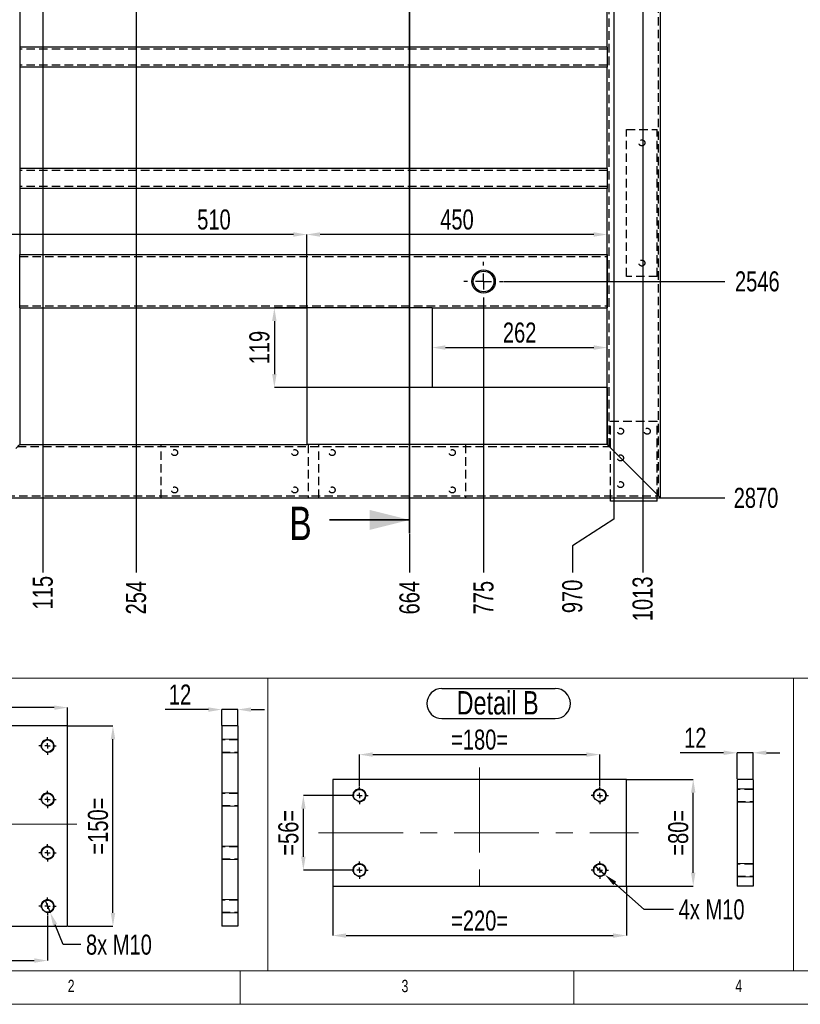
# Model space of a CAD drawing. Header units: millimetres. Extents: x 5 to 589, y 5 to 415.
# Tile 2 of 17: x 64 to 181, y 5 to 153. Entities that reach past the tile are written whole.
import ezdxf

# ---------------------------------------------------------------- set-up
doc = ezdxf.new("R2010")
doc.units = ezdxf.units.MM
doc.header["$PDSIZE"] = -1
doc.linetypes.add('CENTERX2', pattern=[20.32, 12.7, -2.54, 2.54, -2.54])
doc.linetypes.add('HIDDEN', pattern=[1.905, 1.27, -0.635])
for name, color, linetype in [('COTES', 1, 'Continuous'), ('NOTES', 6, 'Continuous'), ('TRAIT-FINS', 9, 'Continuous'), ('TRAIT-MIXTES', 3, 'CENTERX2'), ('TRAIT-TIRET', 2, 'HIDDEN')]:
    doc.layers.add(name, color=color, linetype=linetype)
doc.layers.add('TRAIT-FORT', color=4, linetype='Continuous', lineweight=25)
doc.styles.add('SLDTEXTSTYLE0', font='TXT', dxfattribs={"width": 0.75})
doc.dimstyles.new('SLDDIMSTYLE1', dxfattribs={"dimtxt": 3, "dimasz": 2, "dimexe": 0, "dimexo": 0.0625, "dimgap": 0.75, "dimtad": 0, "dimtih": 1, "dimtoh": 1, "dimdec": 0, "dimlfac": 10, "dimrnd": 1e-09, "dimzin": 12, "dimdsep": 46, "dimtxsty": 'SLDTEXTSTYLE0', "dimsah": 1, "dimcen": 0.09, "dimadec": 0, "dimazin": 3, "dimtfac": 1, "dimtdec": 0, "dimtofl": 0, "dimtmove": 0, "dimatfit": 3, "dimfxl": 1, "dimfrac": 2, "dimtolj": 1, "dimtzin": 12, "dimarcsym": 0})
doc.dimstyles.new('SLDDIMSTYLE2', dxfattribs={"dimtxt": 3, "dimasz": 2, "dimexe": 0, "dimexo": 0.0625, "dimgap": 0.75, "dimtad": 1, "dimdec": 0, "dimlfac": 10, "dimrnd": 1e-09, "dimzin": 12, "dimdsep": 46, "dimtxsty": 'SLDTEXTSTYLE0', "dimsah": 1, "dimcen": 0.09, "dimadec": 0, "dimazin": 3, "dimtfac": 1, "dimtdec": 0, "dimtofl": 0, "dimtmove": 0, "dimatfit": 3, "dimfxl": 1, "dimfrac": 2, "dimtolj": 1, "dimtzin": 12, "dimarcsym": 0})
doc.dimstyles.new('SLDDIMSTYLE3', dxfattribs={"dimtxt": 3, "dimasz": 2, "dimexe": 0, "dimexo": 0.0625, "dimgap": 0.75, "dimtad": 0, "dimtih": 1, "dimtoh": 1, "dimdec": 0, "dimlfac": 5, "dimrnd": 1e-09, "dimzin": 12, "dimdsep": 46, "dimtxsty": 'SLDTEXTSTYLE0', "dimblk1": 'NONE', "dimsah": 1, "dimcen": 0, "dimadec": 0, "dimazin": 3, "dimtfac": 1, "dimtdec": 0, "dimtmove": 0, "dimatfit": 3, "dimldrblk": 'NONE', "dimfxl": 1, "dimfrac": 2, "dimtolj": 1, "dimtzin": 12, "dimarcsym": 0})
doc.dimstyles.new('SLDDIMSTYLE4', dxfattribs={"dimtxt": 3, "dimasz": 2, "dimexe": 0, "dimexo": 0.0625, "dimgap": 0.75, "dimtad": 1, "dimdec": 0, "dimlfac": 5, "dimrnd": 1e-09, "dimzin": 12, "dimdsep": 46, "dimtxsty": 'SLDTEXTSTYLE0', "dimsah": 1, "dimcen": 0.09, "dimadec": 0, "dimazin": 3, "dimtfac": 1, "dimtdec": 0, "dimtofl": 0, "dimtmove": 0, "dimatfit": 3, "dimfxl": 1, "dimfrac": 2, "dimtolj": 1, "dimtzin": 12, "dimarcsym": 0})
doc.dimstyles.new('SLDDIMSTYLE5', dxfattribs={"dimtxt": 3, "dimasz": 2, "dimexe": 0, "dimexo": 0.0625, "dimgap": 0.75, "dimtad": 1, "dimdec": 0, "dimlfac": 5, "dimrnd": 1e-09, "dimzin": 12, "dimdsep": 46, "dimtxsty": 'SLDTEXTSTYLE0', "dimsah": 1, "dimcen": 0.09, "dimadec": 0, "dimazin": 3, "dimtfac": 1, "dimtdec": 0, "dimtmove": 0, "dimatfit": 0, "dimfxl": 1, "dimfrac": 2, "dimtolj": 1, "dimtzin": 12, "dimarcsym": 0})

# ---------------------------------------------------------------- blocks, each defined once
blk = doc.blocks.new('_D_8')
at = {"layer": 'COTES', "color": 0, "lineweight": -2, "transparency": 16777216}
blk.add_line((136.49, 113.29), (169.6, 113.29), dxfattribs=at)
at = {"layer": 'Defpoints', "color": 0, "transparency": 16777216}
for p in [(159.98, 367.86), (136.42, 113.29), (169.6, 113.29)]:
    blk.add_point(p, dxfattribs=at)
at = {"layer": 'COTES', "color": 0, "transparency": 16777216, "insert": (174.47, 113.29), "char_height": 3, "attachment_point": 5, "style": 'SLDTEXTSTYLE0'}
blk.add_mtext('\\A1;2546', dxfattribs=at)
blk = doc.blocks.new('_D_9')
at = {"layer": 'COTES', "color": 0, "lineweight": -2, "transparency": 16777216}
blk.add_line((160.04, 80.86), (169.6, 80.86), dxfattribs=at)
at = {"layer": 'Defpoints', "color": 0, "transparency": 16777216}
for p in [(159.98, 367.86), (159.98, 80.86), (169.6, 80.86)]:
    blk.add_point(p, dxfattribs=at)
at = {"layer": 'COTES', "color": 0, "transparency": 16777216, "insert": (174.28, 80.86), "char_height": 3, "attachment_point": 5, "style": 'SLDTEXTSTYLE0'}
blk.add_mtext('\\A1;2870', dxfattribs=at)
blk = doc.blocks.new('_D_11')
at = {"layer": 'COTES', "color": 0, "lineweight": -2, "transparency": 16777216}
blk.add_line((67.45, 317.55), (67.45, 69.67), dxfattribs=at)
at = {"layer": 'Defpoints', "color": 0, "transparency": 16777216}
for p in [(67.45, 317.62), (55.98, 80.86), (67.45, 69.67)]:
    blk.add_point(p, dxfattribs=at)
at = {"layer": 'COTES', "color": 0, "transparency": 16777216, "insert": (67.45, 66.67), "char_height": 3, "attachment_point": 5, "rotation": 90, "style": 'SLDTEXTSTYLE0'}
blk.add_mtext('\\A1;115', dxfattribs=at)
blk = doc.blocks.new('_D_12')
at = {"layer": 'COTES', "color": 0, "lineweight": -2, "transparency": 16777216}
blk.add_line((81.42, 222.3), (81.42, 69.67), dxfattribs=at)
at = {"layer": 'Defpoints', "color": 0, "transparency": 16777216}
for p in [(81.42, 222.37), (55.98, 80.86), (81.42, 69.67)]:
    blk.add_point(p, dxfattribs=at)
at = {"layer": 'COTES', "color": 0, "transparency": 16777216, "insert": (81.42, 65.92), "char_height": 3, "attachment_point": 5, "rotation": 90, "style": 'SLDTEXTSTYLE0'}
blk.add_mtext('\\A1;254', dxfattribs=at)
blk = doc.blocks.new('_D_13')
at = {"layer": 'COTES', "color": 0, "lineweight": -2, "transparency": 16777216}
blk.add_line((122.38, 75.51), (122.38, 69.67), dxfattribs=at)
at = {"layer": 'Defpoints', "color": 0, "transparency": 16777216}
for p in [(55.98, 80.86), (122.38, 75.57), (122.38, 69.67)]:
    blk.add_point(p, dxfattribs=at)
at = {"layer": 'COTES', "color": 0, "transparency": 16777216, "insert": (122.38, 65.92), "char_height": 3, "attachment_point": 5, "rotation": 90, "style": 'SLDTEXTSTYLE0'}
blk.add_mtext('\\A1;664', dxfattribs=at)
blk = doc.blocks.new('_D_14')
at = {"layer": 'COTES', "color": 0, "lineweight": -2, "transparency": 16777216}
blk.add_line((133.47, 110.28), (133.47, 69.67), dxfattribs=at)
at = {"layer": 'Defpoints', "color": 0, "transparency": 16777216}
for p in [(133.47, 110.34), (55.98, 80.86), (133.47, 69.67)]:
    blk.add_point(p, dxfattribs=at)
at = {"layer": 'COTES', "color": 0, "transparency": 16777216, "insert": (133.47, 65.92), "char_height": 3, "attachment_point": 5, "rotation": 90, "style": 'SLDTEXTSTYLE0'}
blk.add_mtext('\\A1;775', dxfattribs=at)
blk = doc.blocks.new('_D_15')
at = {"layer": 'COTES', "color": 0, "lineweight": -2, "transparency": 16777216}
for p, q in [((152.98, 346.26), (152.98, 77.67)), ((152.98, 77.67), (146.77, 73.67)), ((146.77, 73.67), (146.77, 69.67))]:
    blk.add_line(p, q, dxfattribs=at)
at = {"layer": 'Defpoints', "color": 0, "transparency": 16777216}
for p in [(152.98, 346.32), (55.98, 80.86), (146.77, 69.67)]:
    blk.add_point(p, dxfattribs=at)
at = {"layer": 'COTES', "color": 0, "transparency": 16777216, "insert": (146.77, 66.11), "char_height": 3, "attachment_point": 5, "rotation": 90, "style": 'SLDTEXTSTYLE0'}
blk.add_mtext('\\A1;970', dxfattribs=at)
blk = doc.blocks.new('_D_16')
at = {"layer": 'COTES', "color": 0, "lineweight": -2, "transparency": 16777216}
blk.add_line((157.3, 331.84), (157.3, 69.67), dxfattribs=at)
at = {"layer": 'Defpoints', "color": 0, "transparency": 16777216}
for p in [(157.3, 331.9), (55.98, 80.86), (157.3, 69.67)]:
    blk.add_point(p, dxfattribs=at)
at = {"layer": 'COTES', "color": 0, "transparency": 16777216, "insert": (157.3, 65.74), "char_height": 3, "attachment_point": 5, "rotation": 90, "style": 'SLDTEXTSTYLE0'}
blk.add_mtext('\\A1;1013', dxfattribs=at)
blk = doc.blocks.new('_D_34')
at = {"layer": 'COTES', "color": 0, "lineweight": -2, "transparency": 16777216}
for p, q in [((55.98, 80.93), (55.98, 120.33)), ((104.98, 120.33), (57.98, 120.33)), ((106.98, 109.43), (106.98, 120.33))]:
    blk.add_line(p, q, dxfattribs=at)
at = {"layer": 'COTES', "color": 0, "transparency": 16777216}
for points in [[(57.98, 120.67), (57.98, 120), (55.98, 120.33)], [(104.98, 120.67), (104.98, 120), (106.98, 120.33)]]:
    blk.add_solid(points, dxfattribs=at)
at = {"layer": 'Defpoints', "color": 0, "transparency": 16777216}
for p in [(55.98, 120.33), (106.98, 109.36), (55.98, 80.86)]:
    blk.add_point(p, dxfattribs=at)
at = {"layer": 'COTES', "color": 0, "transparency": 16777216, "insert": (93.08, 124.08), "char_height": 3, "attachment_point": 2, "style": 'SLDTEXTSTYLE0'}
blk.add_mtext('\\A1;510', dxfattribs=at)
blk = doc.blocks.new('_D_35')
at = {"layer": 'COTES', "color": 0, "lineweight": -2, "transparency": 16777216}
for p, q in [((106.98, 109.43), (106.98, 120.33)), ((149.98, 120.33), (108.98, 120.33)), ((151.98, 88.93), (151.98, 120.33))]:
    blk.add_line(p, q, dxfattribs=at)
at = {"layer": 'COTES', "color": 0, "transparency": 16777216}
for points in [[(108.98, 120.67), (108.98, 120), (106.98, 120.33)], [(149.98, 120.67), (149.98, 120), (151.98, 120.33)]]:
    blk.add_solid(points, dxfattribs=at)
at = {"layer": 'Defpoints', "color": 0, "transparency": 16777216}
for p in [(106.98, 120.33), (106.98, 109.36), (151.98, 88.86)]:
    blk.add_point(p, dxfattribs=at)
at = {"layer": 'COTES', "color": 0, "transparency": 16777216, "insert": (129.48, 124.08), "char_height": 3, "attachment_point": 2, "style": 'SLDTEXTSTYLE0'}
blk.add_mtext('\\A1;450', dxfattribs=at)
blk = doc.blocks.new('_D_36')
at = {"layer": 'COTES', "color": 0, "lineweight": -2, "transparency": 16777216}
for p, q in [((125.76, 109.3), (125.76, 103.39)), ((127.76, 103.39), (149.98, 103.39)), ((151.98, 88.93), (151.98, 103.39))]:
    blk.add_line(p, q, dxfattribs=at)
at = {"layer": 'COTES', "color": 0, "transparency": 16777216}
for points in [[(127.76, 103.73), (127.76, 103.06), (125.76, 103.39)], [(149.98, 103.73), (149.98, 103.06), (151.98, 103.39)]]:
    blk.add_solid(points, dxfattribs=at)
at = {"layer": 'Defpoints', "color": 0, "transparency": 16777216}
for p in [(125.76, 109.36), (151.98, 103.39), (151.98, 88.86)]:
    blk.add_point(p, dxfattribs=at)
at = {"layer": 'COTES', "color": 0, "transparency": 16777216, "insert": (138.87, 107.14), "char_height": 3, "attachment_point": 2, "style": 'SLDTEXTSTYLE0'}
blk.add_mtext('\\A1;262', dxfattribs=at)
blk = doc.blocks.new('_D_37')
at = {"layer": 'COTES', "color": 0, "lineweight": -2, "transparency": 16777216}
for p, q in [((125.7, 109.36), (102.13, 109.36)), ((102.13, 107.36), (102.13, 99.42)), ((125.7, 97.42), (102.13, 97.42))]:
    blk.add_line(p, q, dxfattribs=at)
at = {"layer": 'COTES', "color": 0, "transparency": 16777216}
for points in [[(101.79, 107.36), (102.46, 107.36), (102.13, 109.36)], [(101.79, 99.42), (102.46, 99.42), (102.13, 97.42)]]:
    blk.add_solid(points, dxfattribs=at)
at = {"layer": 'Defpoints', "color": 0, "transparency": 16777216}
for p in [(125.76, 109.36), (102.13, 97.42), (125.76, 97.42)]:
    blk.add_point(p, dxfattribs=at)
at = {"layer": 'COTES', "color": 0, "transparency": 16777216, "insert": (98.38, 103.39), "char_height": 3, "attachment_point": 2, "rotation": 90, "style": 'SLDTEXTSTYLE0'}
blk.add_mtext('\\A1;119', dxfattribs=at)
blk = doc.blocks.new('SW_CENTERMARKSYMBOL_8')
at = {"layer": 'TRAIT-MIXTES', "color": 0}
for p, q in [((0, 2.4), (0, 2.95)), ((-2.4, 0), (-2.95, 0)), ((0, 0), (-1.2, 0)), ((0, 0), (0, 1.2)), ((0, 0), (0, -1.2)), ((0, 0), (1.2, 0)), ((2.4, 0), (2.95, 0)), ((0, -2.4), (0, -2.95))]:
    blk.add_line(p, q, dxfattribs=at)
blk = doc.blocks.new('_D_49')
at = {"layer": 'COTES', "color": 0, "lineweight": -2, "transparency": 16777216}
for p, q in [((44.16, 18.33), (44.16, 11.55)), ((68.16, 18.33), (68.16, 11.55)), ((46.16, 11.55), (66.16, 11.55))]:
    blk.add_line(p, q, dxfattribs=at)
at = {"layer": 'COTES', "color": 0, "transparency": 16777216}
for points in [[(46.16, 11.89), (46.16, 11.22), (44.16, 11.55)], [(66.16, 11.89), (66.16, 11.22), (68.16, 11.55)]]:
    blk.add_solid(points, dxfattribs=at)
at = {"layer": 'Defpoints', "color": 0, "transparency": 16777216}
for p in [(44.16, 18.4), (68.16, 18.4), (68.16, 11.55)]:
    blk.add_point(p, dxfattribs=at)
at = {"layer": 'COTES', "color": 0, "transparency": 16777216, "insert": (56.16, 15.3), "char_height": 3, "attachment_point": 2, "style": 'SLDTEXTSTYLE0'}
blk.add_mtext('\\A1;=120=', dxfattribs=at)
blk = doc.blocks.new('_D_50')
at = {"layer": 'COTES', "color": 0, "lineweight": -2, "transparency": 16777216}
for p, q in [((41.16, 46.76), (41.16, 49.45)), ((69.16, 49.45), (43.16, 49.45)), ((71.16, 46.76), (71.16, 49.45))]:
    blk.add_line(p, q, dxfattribs=at)
at = {"layer": 'COTES', "color": 0, "transparency": 16777216}
for points in [[(43.16, 49.78), (43.16, 49.12), (41.16, 49.45)], [(69.16, 49.78), (69.16, 49.12), (71.16, 49.45)]]:
    blk.add_solid(points, dxfattribs=at)
at = {"layer": 'Defpoints', "color": 0, "transparency": 16777216}
for p in [(41.16, 49.45), (41.16, 46.7), (71.16, 46.7)]:
    blk.add_point(p, dxfattribs=at)
at = {"layer": 'COTES', "color": 0, "transparency": 16777216, "insert": (56.16, 53.2), "char_height": 3, "attachment_point": 2, "style": 'SLDTEXTSTYLE0'}
blk.add_mtext('\\A1;=150=', dxfattribs=at)
blk = doc.blocks.new('_D_51')
at = {"layer": 'COTES', "color": 0, "lineweight": -2, "transparency": 16777216}
for p, q in [((71.23, 46.7), (77.95, 46.7)), ((77.95, 18.7), (77.95, 44.7)), ((71.23, 16.7), (77.95, 16.7))]:
    blk.add_line(p, q, dxfattribs=at)
at = {"layer": 'COTES', "color": 0, "transparency": 16777216}
for points in [[(77.62, 44.7), (78.29, 44.7), (77.95, 46.7)], [(77.62, 18.7), (78.29, 18.7), (77.95, 16.7)]]:
    blk.add_solid(points, dxfattribs=at)
at = {"layer": 'Defpoints', "color": 0, "transparency": 16777216}
for p in [(71.16, 46.7), (77.95, 46.7), (71.16, 16.7)]:
    blk.add_point(p, dxfattribs=at)
at = {"layer": 'COTES', "color": 0, "transparency": 16777216, "insert": (74.2, 31.7), "char_height": 3, "attachment_point": 2, "rotation": 90, "style": 'SLDTEXTSTYLE0'}
blk.add_mtext('\\A1;=150=', dxfattribs=at)
blk = doc.blocks.new('_D_52')
at = {"layer": 'COTES', "color": 0, "lineweight": -2, "transparency": 16777216}
for p, q in [((67.79, 20.62), (68.54, 18.77)), ((70.49, 13.94), (69.29, 16.91)), ((73.16, 13.94), (70.49, 13.94))]:
    blk.add_line(p, q, dxfattribs=at)
at = {"layer": 'COTES', "color": 0, "transparency": 16777216}
blk.add_solid([(69.6, 17.04), (68.98, 16.79), (68.54, 18.77)], dxfattribs=at)
at = {"layer": 'Defpoints', "color": 0, "transparency": 16777216}
for p in [(67.79, 20.62), (68.54, 18.77)]:
    blk.add_point(p, dxfattribs=at)
at = {"layer": 'COTES', "color": 0, "transparency": 16777216, "insert": (73.91, 15.44), "char_height": 3, "attachment_point": 1, "style": 'SLDTEXTSTYLE0'}
blk.add_mtext('\\A1;8x M10', dxfattribs=at)
blk = doc.blocks.new('_NONE')
blk = doc.blocks.new('SW_CENTERMARKSYMBOL_15')
at = {"layer": 'TRAIT-MIXTES', "color": 0}
for p, q in [((-0.8, 0), (-1.3, 0)), ((0, 0), (-0.4, 0)), ((0, 0.8), (0, 1.3)), ((0, 0), (0, 0.4)), ((0, 0), (0, -0.4)), ((0, 0), (0.4, 0)), ((0.8, 0), (1.3, 0)), ((0, -0.8), (0, -1.3))]:
    blk.add_line(p, q, dxfattribs=at)
blk = doc.blocks.new('SW_CENTERMARKSYMBOL_16')
at = {"layer": 'TRAIT-MIXTES', "color": 0}
for p, q in [((0, 0), (-0.4, 0)), ((0, 0.8), (0, 1.3)), ((0, 0), (0, 0.4)), ((0, 0), (0, -0.4)), ((0, 0), (0.4, 0)), ((0.8, 0), (1.3, 0)), ((-0.8, 0), (-1.3, 0)), ((0, -0.8), (0, -1.3))]:
    blk.add_line(p, q, dxfattribs=at)
blk = doc.blocks.new('SW_CENTERMARKSYMBOL_17')
at = {"layer": 'TRAIT-MIXTES', "color": 0}
for p, q in [((-0.8, 0), (-1.3, 0)), ((0, 0), (-0.4, 0)), ((0, 0.8), (0, 1.3)), ((0, 0), (0, 0.4)), ((0, 0), (0, -0.4)), ((0, 0), (0.4, 0)), ((0.8, 0), (1.3, 0)), ((0, -0.8), (0, -1.3))]:
    blk.add_line(p, q, dxfattribs=at)
blk = doc.blocks.new('SW_CENTERMARKSYMBOL_18')
at = {"layer": 'TRAIT-MIXTES', "color": 0}
for p, q in [((0, 0), (-0.4, 0)), ((0, 0.8), (0, 1.3)), ((0, 0), (0, 0.4)), ((0, 0), (0, -0.4)), ((0, 0), (0.4, 0)), ((0.8, 0), (1.3, 0)), ((-0.8, 0), (-1.3, 0)), ((0, -0.8), (0, -1.3))]:
    blk.add_line(p, q, dxfattribs=at)
blk = doc.blocks.new('_D_53')
at = {"layer": 'COTES', "color": 0, "lineweight": -2, "transparency": 16777216}
for p, q in [((92.25, 49.16), (85.75, 49.16)), ((94.25, 46.76), (94.25, 49.16)), ((96.65, 49.16), (94.25, 49.16)), ((96.65, 46.76), (96.65, 49.16)), ((98.65, 49.16), (100.65, 49.16))]:
    blk.add_line(p, q, dxfattribs=at)
at = {"layer": 'COTES', "color": 0, "transparency": 16777216}
for points in [[(92.25, 49.49), (92.25, 48.82), (94.25, 49.16)], [(98.65, 49.49), (98.65, 48.82), (96.65, 49.16)]]:
    blk.add_solid(points, dxfattribs=at)
at = {"layer": 'Defpoints', "color": 0, "transparency": 16777216}
for p in [(94.25, 49.16), (94.25, 46.7), (96.65, 46.7)]:
    blk.add_point(p, dxfattribs=at)
at = {"layer": 'COTES', "color": 0, "transparency": 16777216, "insert": (88, 52.91), "char_height": 3, "attachment_point": 2, "style": 'SLDTEXTSTYLE0'}
blk.add_mtext('\\A1;12', dxfattribs=at)
blk = doc.blocks.new('_D_54')
at = {"layer": 'COTES', "color": 0, "lineweight": -2, "transparency": 16777216}
for p, q in [((114.87, 37.67), (114.87, 42.41)), ((116.87, 42.41), (148.87, 42.41)), ((150.87, 37.67), (150.87, 42.41))]:
    blk.add_line(p, q, dxfattribs=at)
at = {"layer": 'COTES', "color": 0, "transparency": 16777216}
for points in [[(116.87, 42.75), (116.87, 42.08), (114.87, 42.41)], [(148.87, 42.75), (148.87, 42.08), (150.87, 42.41)]]:
    blk.add_solid(points, dxfattribs=at)
at = {"layer": 'Defpoints', "color": 0, "transparency": 16777216}
for p in [(150.87, 42.41), (114.87, 37.6), (150.87, 37.6)]:
    blk.add_point(p, dxfattribs=at)
at = {"layer": 'COTES', "color": 0, "transparency": 16777216, "insert": (132.87, 46.16), "char_height": 3, "attachment_point": 2, "style": 'SLDTEXTSTYLE0'}
blk.add_mtext('\\A1;=180=', dxfattribs=at)
blk = doc.blocks.new('_D_55')
at = {"layer": 'COTES', "color": 0, "lineweight": -2, "transparency": 16777216}
for p, q in [((110.87, 22.64), (110.87, 15.3)), ((154.87, 22.64), (154.87, 15.3)), ((112.87, 15.3), (152.87, 15.3))]:
    blk.add_line(p, q, dxfattribs=at)
at = {"layer": 'COTES', "color": 0, "transparency": 16777216}
for points in [[(112.87, 15.63), (112.87, 14.96), (110.87, 15.3)], [(152.87, 15.63), (152.87, 14.96), (154.87, 15.3)]]:
    blk.add_solid(points, dxfattribs=at)
at = {"layer": 'Defpoints', "color": 0, "transparency": 16777216}
for p in [(110.87, 22.7), (154.87, 22.7), (154.87, 15.3)]:
    blk.add_point(p, dxfattribs=at)
at = {"layer": 'COTES', "color": 0, "transparency": 16777216, "insert": (132.87, 19.05), "char_height": 3, "attachment_point": 2, "style": 'SLDTEXTSTYLE0'}
blk.add_mtext('\\A1;=220=', dxfattribs=at)
blk = doc.blocks.new('_D_56')
at = {"layer": 'COTES', "color": 0, "lineweight": -2, "transparency": 16777216}
for p, q in [((113.51, 36.3), (106.47, 36.3)), ((106.47, 27.1), (106.47, 34.3)), ((113.51, 25.1), (106.47, 25.1))]:
    blk.add_line(p, q, dxfattribs=at)
at = {"layer": 'COTES', "color": 0, "transparency": 16777216}
for points in [[(106.14, 34.3), (106.81, 34.3), (106.47, 36.3)], [(106.14, 27.1), (106.81, 27.1), (106.47, 25.1)]]:
    blk.add_solid(points, dxfattribs=at)
at = {"layer": 'Defpoints', "color": 0, "transparency": 16777216}
for p in [(106.47, 36.3), (113.57, 36.3), (113.57, 25.1)]:
    blk.add_point(p, dxfattribs=at)
at = {"layer": 'COTES', "color": 0, "transparency": 16777216, "insert": (102.72, 30.7), "char_height": 3, "attachment_point": 2, "rotation": 90, "style": 'SLDTEXTSTYLE0'}
blk.add_mtext('\\A1;=56=', dxfattribs=at)
blk = doc.blocks.new('_D_57')
at = {"layer": 'COTES', "color": 0, "lineweight": -2, "transparency": 16777216}
for p, q in [((154.93, 38.7), (164.87, 38.7)), ((164.87, 24.7), (164.87, 36.7)), ((154.93, 22.7), (164.87, 22.7))]:
    blk.add_line(p, q, dxfattribs=at)
at = {"layer": 'COTES', "color": 0, "transparency": 16777216}
for points in [[(164.54, 36.7), (165.2, 36.7), (164.87, 38.7)], [(164.54, 24.7), (165.2, 24.7), (164.87, 22.7)]]:
    blk.add_solid(points, dxfattribs=at)
at = {"layer": 'Defpoints', "color": 0, "transparency": 16777216}
for p in [(154.87, 38.7), (164.87, 38.7), (154.87, 22.7)]:
    blk.add_point(p, dxfattribs=at)
at = {"layer": 'COTES', "color": 0, "transparency": 16777216, "insert": (161.12, 30.7), "char_height": 3, "attachment_point": 2, "rotation": 90, "style": 'SLDTEXTSTYLE0'}
blk.add_mtext('\\A1;=80=', dxfattribs=at)
blk = doc.blocks.new('_D_58')
at = {"layer": 'COTES', "color": 0, "lineweight": -2, "transparency": 16777216}
for p, q in [((150.12, 25.76), (151.62, 24.44)), ((157.54, 19.22), (153.12, 23.12)), ((161.94, 19.22), (157.54, 19.22))]:
    blk.add_line(p, q, dxfattribs=at)
at = {"layer": 'COTES', "color": 0, "transparency": 16777216}
blk.add_solid([(153.34, 23.37), (152.9, 22.87), (151.62, 24.44)], dxfattribs=at)
at = {"layer": 'Defpoints', "color": 0, "transparency": 16777216}
for p in [(150.12, 25.76), (151.62, 24.44)]:
    blk.add_point(p, dxfattribs=at)
at = {"layer": 'COTES', "color": 0, "transparency": 16777216, "insert": (162.69, 20.72), "char_height": 3, "attachment_point": 1, "style": 'SLDTEXTSTYLE0'}
blk.add_mtext('\\A1;4x M10', dxfattribs=at)
blk = doc.blocks.new('SW_NOTE_43')
at = {"layer": 'NOTES', "color": 0}
for p, q in [((-0.03, 4.91), (16.95, 4.91)), ((16.95, 0.38), (-0.03, 0.38))]:
    blk.add_line(p, q, dxfattribs=at)
for centre, start, end in [((-0.03, 2.65), 90, 270), ((16.95, 2.65), 270, 90)]:
    blk.add_arc(centre, 2.26, start, end, dxfattribs=at)
at = {"layer": 'NOTES', "color": 0, "insert": (8.31, 4.51), "char_height": 3.5, "attachment_point": 2, "style": 'SLDTEXTSTYLE0'}
blk.add_mtext('Detail B', dxfattribs=at)
blk = doc.blocks.new('SW_CENTERMARKSYMBOL_19')
at = {"layer": 'TRAIT-MIXTES', "color": 0}
for p, q in [((-0.8, 0), (-1.3, 0)), ((0, 0), (-0.4, 0)), ((0, 0.8), (0, 1.3)), ((0, 0), (0, 0.4)), ((0, 0), (0, -0.4)), ((0, 0), (0.4, 0)), ((0.8, 0), (1.3, 0)), ((0, -0.8), (0, -1.3))]:
    blk.add_line(p, q, dxfattribs=at)
blk = doc.blocks.new('SW_CENTERMARKSYMBOL_20')
at = {"layer": 'TRAIT-MIXTES', "color": 0}
for p, q in [((-0.8, 0), (-1.3, 0)), ((0, 0), (-0.4, 0)), ((0, 0.8), (0, 1.3)), ((0, 0), (0, 0.4)), ((0, 0), (0, -0.4)), ((0, 0), (0.4, 0)), ((0.8, 0), (1.3, 0)), ((0, -0.8), (0, -1.3))]:
    blk.add_line(p, q, dxfattribs=at)
blk = doc.blocks.new('SW_CENTERMARKSYMBOL_21')
at = {"layer": 'TRAIT-MIXTES', "color": 0}
for p, q in [((-0.8, 0), (-1.3, 0)), ((0, 0), (-0.4, 0)), ((0, 0.8), (0, 1.3)), ((0, 0), (0, 0.4)), ((0, 0), (0, -0.4)), ((0, 0), (0.4, 0)), ((0.8, 0), (1.3, 0)), ((0, -0.8), (0, -1.3))]:
    blk.add_line(p, q, dxfattribs=at)
blk = doc.blocks.new('SW_CENTERMARKSYMBOL_22')
at = {"layer": 'TRAIT-MIXTES', "color": 0}
for p, q in [((-0.8, 0), (-1.3, 0)), ((0, 0), (-0.4, 0)), ((0, 0.8), (0, 1.3)), ((0, 0), (0, 0.4)), ((0, 0), (0, -0.4)), ((0, 0), (0.4, 0)), ((0.8, 0), (1.3, 0)), ((0, -0.8), (0, -1.3))]:
    blk.add_line(p, q, dxfattribs=at)
blk = doc.blocks.new('_D_84')
at = {"layer": 'COTES', "color": 0, "lineweight": -2, "transparency": 16777216}
for p, q in [((169.43, 42.68), (162.93, 42.68)), ((171.43, 38.77), (171.43, 42.68)), ((173.83, 42.68), (171.43, 42.68)), ((173.83, 38.77), (173.83, 42.68)), ((175.83, 42.68), (177.83, 42.68))]:
    blk.add_line(p, q, dxfattribs=at)
at = {"layer": 'COTES', "color": 0, "transparency": 16777216}
for points in [[(169.43, 43.02), (169.43, 42.35), (171.43, 42.68)], [(175.83, 43.02), (175.83, 42.35), (173.83, 42.68)]]:
    blk.add_solid(points, dxfattribs=at)
at = {"layer": 'Defpoints', "color": 0, "transparency": 16777216}
for p in [(171.43, 42.68), (171.43, 38.7), (173.83, 38.7)]:
    blk.add_point(p, dxfattribs=at)
at = {"layer": 'COTES', "color": 0, "transparency": 16777216, "insert": (165.18, 46.43), "char_height": 3, "attachment_point": 2, "style": 'SLDTEXTSTYLE0'}
blk.add_mtext('\\A1;12', dxfattribs=at)

msp = doc.modelspace()

# ---------------------------------------------------------------- linework, layer by layer
at = {"lineweight": 35}
for p, q in [((122.38, 372.48), (122.38, 75.57)), ((110.38, 77.57), (122.38, 77.57))]:
    msp.add_line(p, q, dxfattribs=at)
at = {"lineweight": 18}
for p, q in [((10, 53.87), (256.32, 53.87)), ((101.17, 53.87), (101.17, 10)), ((101.17, 10), (101.17, 53.87)), ((179.91, 53.87), (179.91, 10)), ((10, 10), (101.17, 10)), ((10, 10), (584, 10)), ((97, 10), (97, 5)), ((101.17, 10), (256.32, 10)), ((147, 5), (147, 10)), ((5, 5), (589, 5))]:
    msp.add_line(p, q, dxfattribs=at)
at = {"lineweight": 35}
msp.add_solid([(122.38, 77.57), (116.38, 79.07), (116.38, 76.07)], dxfattribs=at)
at = {"layer": 'TRAIT-FINS', "lineweight": 18}
for p, q in [((96.65, 44.7), (94.25, 44.7)), ((96.65, 44.7), (94.25, 44.7)), ((96.65, 42.7), (94.25, 42.7)), ((96.65, 42.7), (94.25, 42.7)), ((173.83, 37.3), (171.43, 37.3)), ((173.83, 37.3), (171.43, 37.3)), ((96.65, 36.7), (94.25, 36.7)), ((96.65, 36.7), (94.25, 36.7)), ((96.65, 34.7), (94.25, 34.7)), ((96.65, 34.7), (94.25, 34.7)), ((171.43, 35.3), (171.43, 35.4)), ((171.43, 35.3), (171.43, 35.4)), ((173.83, 35.3), (171.43, 35.3)), ((173.83, 35.3), (171.43, 35.3)), ((96.65, 28.7), (94.25, 28.7)), ((96.65, 28.7), (94.25, 28.7)), ((96.65, 26.7), (94.25, 26.7)), ((96.65, 26.7), (94.25, 26.7)), ((173.83, 26.1), (171.43, 26.1)), ((173.83, 26.1), (171.43, 26.1)), ((171.43, 24.1), (171.43, 24.2)), ((171.43, 24.1), (171.43, 24.2)), ((173.83, 24.1), (171.43, 24.1)), ((173.83, 24.1), (171.43, 24.1)), ((96.65, 20.7), (94.25, 20.7)), ((96.65, 20.7), (94.25, 20.7)), ((96.65, 18.7), (94.25, 18.7)), ((96.65, 18.7), (94.25, 18.7))]:
    msp.add_line(p, q, dxfattribs=at)
for centre in [(68.16, 43.7), (114.87, 36.3), (150.87, 36.3), (68.16, 35.7), (68.16, 27.7), (114.87, 25.1), (150.87, 25.1), (68.16, 19.7)]:
    msp.add_arc(centre, 1, 255, 195, dxfattribs=at)
at = {"layer": 'TRAIT-FORT', "lineweight": 25}
for p, q in [((159.98, 80.86), (159.98, 367.86)), ((63.98, 163.54), (63.98, 148.38)), ((151.98, 148.38), (151.98, 163.54)), ((151.98, 148.38), (63.98, 148.38)), ((63.98, 148.38), (63.98, 147.78)), ((63.98, 147.78), (63.98, 145.98)), ((151.98, 148.38), (151.98, 147.78)), ((151.98, 147.78), (151.98, 145.98)), ((63.98, 145.98), (63.98, 145.38)), ((63.98, 145.38), (63.98, 130.21)), ((151.98, 145.38), (63.98, 145.38)), ((151.98, 145.98), (151.98, 145.38)), ((151.98, 130.21), (151.98, 145.38)), ((151.98, 130.21), (63.98, 130.21)), ((63.98, 130.21), (63.98, 129.61)), ((151.98, 130.21), (151.98, 129.61)), ((63.98, 129.61), (63.98, 127.81)), ((151.98, 129.61), (151.98, 127.81)), ((63.98, 127.81), (63.98, 127.21)), ((63.98, 127.21), (63.98, 117.36)), ((151.98, 127.21), (63.98, 127.21)), ((151.98, 127.81), (151.98, 127.21)), ((151.98, 117.36), (151.98, 127.21)), ((63.98, 117.36), (151.98, 117.36)), ((63.98, 116.76), (63.98, 117.36)), ((63.98, 109.96), (63.98, 116.76)), ((151.98, 117.36), (151.98, 116.76)), ((151.98, 116.76), (151.98, 109.96)), ((63.98, 109.36), (63.98, 109.96)), ((63.98, 109.36), (63.98, 88.86)), ((63.98, 109.36), (106.98, 109.36)), ((125.76, 109.36), (106.98, 109.36)), ((106.98, 109.36), (106.98, 88.86)), ((125.76, 109.36), (151.98, 109.36)), ((125.76, 109.36), (125.76, 97.42)), ((151.98, 109.96), (151.98, 109.36)), ((151.98, 97.42), (151.98, 109.36)), ((151.98, 97.42), (125.76, 97.42)), ((151.98, 97.42), (151.98, 88.86)), ((63.98, 88.86), (106.98, 88.86)), ((151.98, 88.86), (106.98, 88.86)), ((152.58, 88.26), (159.38, 81.46)), ((55.98, 80.86), (159.98, 80.86)), ((152.48, 80.36), (152.48, 80.86)), ((159.48, 80.36), (152.48, 80.36)), ((159.48, 80.36), (159.48, 80.86)), ((71.16, 46.7), (41.16, 46.7)), ((71.16, 16.7), (71.16, 46.7)), ((94.25, 46.7), (94.25, 16.7)), ((96.65, 46.7), (94.25, 46.7)), ((96.65, 46.7), (96.65, 16.7)), ((154.87, 38.7), (110.87, 38.7)), ((110.87, 38.7), (110.87, 22.7)), ((154.87, 22.7), (154.87, 38.7)), ((173.83, 38.7), (171.43, 38.7)), ((171.43, 38.7), (171.43, 22.7)), ((173.83, 38.7), (173.83, 22.7)), ((110.87, 22.7), (154.87, 22.7)), ((173.83, 22.7), (171.43, 22.7)), ((41.16, 16.7), (71.16, 16.7)), ((96.65, 16.7), (94.25, 16.7))]:
    msp.add_line(p, q, dxfattribs=at)
at = {"layer": 'TRAIT-FORT', "lineweight": 25, "flags": 128}
for points in [[(63.38, 88.26), (63.48, 88.37), (63.59, 88.47), (63.68, 88.56), (63.77, 88.65), (63.84, 88.72), (63.9, 88.78), (63.94, 88.83), (63.97, 88.86), (63.98, 88.86)], [(63.98, 88.86), (63.97, 88.86), (63.94, 88.83), (63.9, 88.78), (63.84, 88.72), (63.77, 88.65), (63.68, 88.56), (63.59, 88.47), (63.48, 88.37), (63.38, 88.26)], [(151.98, 88.86), (151.99, 88.86), (152.02, 88.83), (152.06, 88.78), (152.12, 88.72), (152.19, 88.65), (152.28, 88.56), (152.38, 88.47), (152.48, 88.37), (152.58, 88.26)], [(152.58, 88.26), (152.48, 88.37), (152.38, 88.47), (152.28, 88.56), (152.19, 88.65), (152.12, 88.72), (152.06, 88.78), (152.02, 88.83), (151.99, 88.86), (151.98, 88.86)], [(159.38, 81.46), (159.48, 81.36), (159.59, 81.26), (159.68, 81.16), (159.77, 81.08), (159.84, 81), (159.9, 80.94), (159.94, 80.9), (159.97, 80.87), (159.98, 80.86)], [(159.98, 80.86), (159.97, 80.88), (159.93, 80.91), (159.88, 80.97), (159.8, 81.04), (159.71, 81.13), (159.61, 81.23), (159.5, 81.35), (159.38, 81.46)]]:
    msp.add_lwpolyline(points, dxfattribs=at)
at = {"layer": 'TRAIT-FORT', "lineweight": 25}
for centre, radius in [((133.47, 113.29), 1.75), ((133.47, 113.29), 1.55), ((68.16, 43.7), 0.9), ((114.87, 36.3), 0.9), ((150.87, 36.3), 0.9), ((68.16, 35.7), 0.9), ((68.16, 27.7), 0.9), ((114.87, 25.1), 0.9), ((150.87, 25.1), 0.9), ((68.16, 19.7), 0.9)]:
    msp.add_circle(centre, radius, dxfattribs=at)
at = {"layer": 'TRAIT-MIXTES', "lineweight": 18}
for p, q in [((132.87, 40.46), (132.87, 20.19)), ((39.59, 31.97), (72.55, 31.97)), ((108.72, 30.7), (156.67, 30.7))]:
    msp.add_line(p, q, dxfattribs=at)
at = {"layer": 'TRAIT-TIRET'}
for p, q in [((159.68, 81.16), (159.68, 367.56)), ((152.28, 88.56), (152.28, 347.67)), ((151.98, 148.08), (63.98, 148.08)), ((151.98, 145.68), (63.98, 145.68)), ((154.88, 114.06), (154.88, 136.06)), ((154.88, 136.06), (159.48, 136.06)), ((159.48, 114.06), (159.48, 136.06)), ((151.98, 129.91), (63.98, 129.91)), ((151.98, 127.51), (63.98, 127.51)), ((63.98, 117.06), (151.98, 117.06)), ((159.48, 114.06), (154.88, 114.06)), ((63.98, 109.66), (151.98, 109.66)), ((152.48, 80.86), (152.48, 92.36)), ((152.48, 92.36), (159.48, 92.36)), ((159.48, 80.86), (159.48, 92.36)), ((63.68, 88.56), (152.28, 88.56)), ((85.18, 80.86), (85.18, 88.86)), ((107.18, 88.86), (107.18, 80.86)), ((108.78, 80.86), (108.78, 88.86)), ((130.78, 88.86), (130.78, 80.86)), ((56.28, 81.16), (159.68, 81.16)), ((96.65, 44.6), (94.25, 44.6)), ((94.25, 42.8), (96.65, 42.8)), ((173.83, 37.2), (171.43, 37.2)), ((96.65, 36.6), (94.25, 36.6)), ((94.25, 34.8), (96.65, 34.8)), ((171.43, 35.4), (173.83, 35.4)), ((96.65, 28.6), (94.25, 28.6)), ((94.25, 26.8), (96.65, 26.8)), ((173.83, 26), (171.43, 26)), ((171.43, 24.2), (173.83, 24.2)), ((96.65, 20.6), (94.25, 20.6)), ((94.25, 18.8), (96.65, 18.8))]:
    msp.add_line(p, q, dxfattribs=at)
for centre in [(157.18, 134.06), (157.18, 116.06), (153.98, 90.86), (157.98, 90.86), (87.18, 87.66), (105.18, 87.66), (110.78, 87.66), (128.78, 87.66), (153.98, 86.86), (153.98, 82.86), (87.18, 82.06), (105.18, 82.06), (110.78, 82.06), (128.78, 82.06)]:
    msp.add_circle(centre, 0.45, dxfattribs=at)

# ---------------------------------------------------------------- block references
at = {"layer": 'NOTES'}
msp.add_blockref('SW_NOTE_43', (127.26, 47.41), dxfattribs=at)
at = {"layer": 'TRAIT-MIXTES'}
for name, p in [('SW_CENTERMARKSYMBOL_8', (133.47, 113.29)), ('SW_CENTERMARKSYMBOL_18', (68.16, 43.7)), ('SW_CENTERMARKSYMBOL_17', (68.16, 35.7)), ('SW_CENTERMARKSYMBOL_20', (114.87, 36.3)), ('SW_CENTERMARKSYMBOL_22', (150.87, 36.3)), ('SW_CENTERMARKSYMBOL_16', (68.16, 27.7)), ('SW_CENTERMARKSYMBOL_19', (114.87, 25.1)), ('SW_CENTERMARKSYMBOL_21', (150.87, 25.1)), ('SW_CENTERMARKSYMBOL_15', (68.16, 19.7))]:
    msp.add_blockref(name, p, dxfattribs=at)

# ---------------------------------------------------------------- texts
at = {"insert": (104.37, 79.55), "char_height": 5, "attachment_point": 1, "style": 'SLDTEXTSTYLE0'}
msp.add_mtext('B', dxfattribs=at)
at = {"layer": 'NOTES', "char_height": 1.85, "attachment_point": 1, "style": 'SLDTEXTSTYLE0'}
for s, insert in [('2', (71.17, 8.67)), ('3', (121.17, 8.67)), ('4', (171.17, 8.67))]:
    msp.add_mtext(s, dxfattribs=dict(at, insert=insert))

# ---------------------------------------------------------------- dimensions: what is measured, and where the dimension line sits
at = {"layer": 'COTES'}
for feature_location, offset, dtype, origin, picture, middle in [((136.42, 113.29), (33.17, 0), 0, (159.98, 367.86), '_D_8', (174.47, 113.29)), ((159.98, 80.86), (9.62, 0), 0, (159.98, 367.86), '_D_9', (174.28, 80.86)), ((152.98, 346.32), (-6.21, -276.65), 1, (55.98, 80.86), '_D_15', (146.77, 66.11)), ((157.3, 331.9), (0, -262.23), 1, (55.98, 80.86), '_D_16', (157.3, 65.74)), ((67.45, 317.62), (0, -247.94), 1, (55.98, 80.86), '_D_11', (67.45, 66.67)), ((81.42, 222.37), (0, -152.69), 1, (55.98, 80.86), '_D_12', (81.42, 65.92)), ((133.47, 110.34), (0, -40.67), 1, (55.98, 80.86), '_D_14', (133.47, 65.92)), ((122.38, 75.57), (0, -5.89), 1, (55.98, 80.86), '_D_13', (122.38, 65.92))]:
    dim = msp.add_ordinate_dim(feature_location=feature_location, offset=offset, dtype=dtype, origin=origin, dimstyle='SLDDIMSTYLE1', dxfattribs=at)
    dim.commit()
    dim.dimension.update_dxf_attribs({"geometry": picture, "text_midpoint": middle})
for base, p1, p2, picture, middle in [((55.98, 120.33), (106.98, 109.36), (55.98, 80.86), '_D_34', (93.08, 120.33)), ((106.98, 120.33), (151.98, 88.86), (106.98, 109.36), '_D_35', (129.48, 120.33)), ((151.98, 103.39), (125.76, 109.36), (151.98, 88.86), '_D_36', (138.87, 103.39))]:
    dim = msp.add_linear_dim(base=base, p1=p1, p2=p2, dimstyle='SLDDIMSTYLE2', dxfattribs=at)
    dim.commit()
    dim.dimension.update_dxf_attribs({"geometry": picture, "text_midpoint": middle, "dimtype": 160})
for base, p1, p2, angle, dimstyle, picture, middle in [((102.13, 97.42), (125.76, 109.36), (125.76, 97.42), 90, 'SLDDIMSTYLE2', '_D_37', (102.13, 103.39)), ((94.25, 49.16), (96.65, 46.7), (94.25, 46.7), 0, 'SLDDIMSTYLE5', '_D_53', (88, 49.16)), ((171.43, 42.68), (173.83, 38.7), (171.43, 38.7), 0, 'SLDDIMSTYLE5', '_D_84', (165.18, 42.68))]:
    dim = msp.add_linear_dim(base=base, p1=p1, p2=p2, angle=angle, dimstyle=dimstyle, dxfattribs=at)
    dim.commit()
    dim.dimension.update_dxf_attribs({"geometry": picture, "text_midpoint": middle, "dimtype": 160})
for base, p1, p2, angle, picture, middle in [((41.16, 49.45), (71.16, 46.7), (41.16, 46.7), 0, '_D_50', (56.16, 49.45)), ((77.95, 46.7), (71.16, 16.7), (71.16, 46.7), 90, '_D_51', (77.95, 31.7)), ((164.87, 38.7), (154.87, 22.7), (154.87, 38.7), 90, '_D_57', (164.87, 30.7)), ((106.47, 36.3), (113.57, 25.1), (113.57, 36.3), 90, '_D_56', (106.47, 30.7)), ((154.87, 15.3), (110.87, 22.7), (154.87, 22.7), 0, '_D_55', (132.87, 15.3)), ((68.16, 11.55), (44.16, 18.4), (68.16, 18.4), 0, '_D_49', (56.16, 11.55))]:
    dim = msp.add_linear_dim(base=base, p1=p1, p2=p2, angle=angle, text='=<>=', dimstyle='SLDDIMSTYLE4', dxfattribs=at)
    dim.commit()
    dim.dimension.update_dxf_attribs({"geometry": picture, "text_midpoint": middle, "dimtype": 160})
dim = msp.add_linear_dim(base=(150.87, 42.41), p1=(114.87, 37.6), p2=(150.87, 37.6), text='=<>=', dimstyle='SLDDIMSTYLE4', dxfattribs=at)
dim.commit()
dim.dimension.update_dxf_attribs({"geometry": '_D_54', "text_midpoint": (132.87, 42.41), "dimtype": 160})
for p1, p2, text, picture, middle in [((150.12, 25.76), (151.62, 24.44), '4x M10', '_D_58', (168.51, 19.22)), ((67.79, 20.62), (68.54, 18.77), '8x M10', '_D_52', (79.72, 13.94))]:
    dim = msp.add_diameter_dim_2p(p1=p1, p2=p2, text=text, dimstyle='SLDDIMSTYLE3', override={"dimpost": '<>'}, dxfattribs=at)
    dim.commit()
    dim.dimension.update_dxf_attribs({"geometry": picture, "text_midpoint": middle, "dimtype": 163})

doc.saveas('drawing.dxf')
